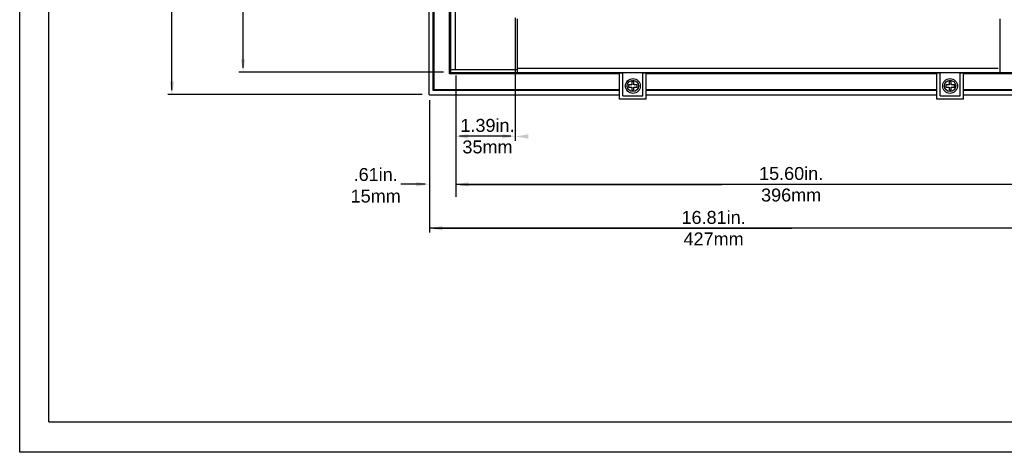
# Model space of a CAD drawing. Extents: x 4 to 74.2, y -80.9 to 9.5.
# Tile 1 of 50: x 4 to 26.9, y -80.9 to -70.9. Entities that reach past the tile are written whole.
import ezdxf

# ---------------------------------------------------------------- set-up
doc = ezdxf.new("R2010")
doc.units = 0
doc.header["$LTSCALE"] = 1.87
doc.header["$MEASUREMENT"] = 0
doc.layers.get('0').update_dxf_attribs({"linetype": 'CONTINUOUS'})
for name, color, linetype in [('dim', 5, 'CONTINUOUS'), ('prod', 6, 'CONTINUOUS'), ('UNIT', 7, 'CONTINUOUS')]:
    doc.layers.add(name, color=color, linetype=linetype)
doc.styles.add('Arial', font='ARIAL.TTF', dxfattribs={"height": 0.3})

msp = doc.modelspace()

# ---------------------------------------------------------------- linework, layer by layer
at = {"linetype": 'Continuous'}
for q in [(4.724, -52.173), (38.724, -80.212)]:
    msp.add_line((4.724, -80.212), q, dxfattribs=at)
at = {"color": 7, "linetype": 'Continuous'}
for p, q in [((14.064, -72.109), (14.064, -59.827)), ((14.169, -72.034), (14.169, -68.372)), ((13.551, -69.317), (13.551, -72.593)), ((13.651, -72.523), (13.651, -69.317)), ((13.671, -69.317), (13.671, -72.503)), ((14.036, -72.138), (14.036, -69.317)), ((14.051, -69.317), (14.051, -72.123)), ((15.613, -72.109), (15.613, -70.859)), ((14.064, -72.034), (15.613, -72.034)), ((15.613, -72.004), (26.778, -72.004)), ((17.984, -72.138), (14.036, -72.138)), ((14.051, -72.123), (17.984, -72.123)), ((14.064, -72.109), (26.778, -72.109)), ((17.984, -72.729), (17.984, -72.109)), ((18.063, -72.119), (17.984, -72.119)), ((18.063, -72.65), (18.063, -72.109)), ((18.525, -72.65), (18.525, -72.109)), ((18.604, -72.119), (18.525, -72.119)), ((18.604, -72.729), (18.604, -72.109)), ((18.604, -72.123), (25.354, -72.123)), ((25.354, -72.138), (18.604, -72.138)), ((25.354, -72.729), (25.354, -72.109)), ((25.433, -72.119), (25.354, -72.119)), ((25.433, -72.65), (25.433, -72.109)), ((25.895, -72.65), (25.895, -72.109)), ((25.974, -72.119), (25.895, -72.119)), ((25.974, -72.729), (25.974, -72.109)), ((25.974, -72.123), (29.861, -72.123)), ((29.876, -72.138), (25.974, -72.138)), ((13.671, -72.503), (17.984, -72.503)), ((18.269, -72.394), (18.194, -72.394)), ((18.194, -72.394), (18.194, -72.444)), ((18.194, -72.444), (18.269, -72.444)), ((18.319, -72.319), (18.269, -72.319)), ((18.269, -72.319), (18.269, -72.394)), ((18.269, -72.444), (18.269, -72.519)), ((18.269, -72.519), (18.319, -72.519)), ((18.319, -72.394), (18.319, -72.319)), ((18.394, -72.394), (18.319, -72.394)), ((18.319, -72.444), (18.394, -72.444)), ((18.319, -72.519), (18.319, -72.444)), ((18.394, -72.444), (18.394, -72.394)), ((18.604, -72.503), (25.354, -72.503)), ((25.639, -72.394), (25.564, -72.394)), ((25.564, -72.394), (25.564, -72.444)), ((25.564, -72.444), (25.639, -72.444)), ((25.689, -72.319), (25.639, -72.319)), ((25.639, -72.319), (25.639, -72.394)), ((25.639, -72.444), (25.639, -72.519)), ((25.639, -72.519), (25.689, -72.519)), ((25.689, -72.394), (25.689, -72.319)), ((25.764, -72.394), (25.689, -72.394)), ((25.689, -72.444), (25.764, -72.444)), ((25.689, -72.519), (25.689, -72.444)), ((25.764, -72.444), (25.764, -72.394)), ((25.974, -72.503), (30.241, -72.503)), ((13.581, -72.623), (17.984, -72.623)), ((17.984, -72.523), (13.651, -72.523)), ((18.604, -72.729), (17.984, -72.729)), ((18.063, -72.65), (18.525, -72.65)), ((25.354, -72.523), (18.604, -72.523)), ((18.604, -72.623), (25.354, -72.623)), ((25.974, -72.729), (25.354, -72.729)), ((25.433, -72.65), (25.895, -72.65)), ((30.261, -72.523), (25.974, -72.523)), ((25.974, -72.623), (30.331, -72.623))]:
    msp.add_line(p, q, dxfattribs=at)
msp.add_lwpolyline([(13.551, -72.593), (13.551, -72.598), (13.552, -72.603), (13.554, -72.607), (13.556, -72.611), (13.559, -72.615), (13.563, -72.618), (13.567, -72.62), (13.571, -72.622), (13.576, -72.623), (13.581, -72.623)], dxfattribs=at)
for centre, radius in [((18.294, -72.419), 0.172), ((18.294, -72.419), 0.132), ((25.664, -72.419), 0.172), ((25.664, -72.419), 0.132)]:
    msp.add_circle(centre, radius, dxfattribs=at)
at = {"layer": 'dim'}
for p, q in [((7.585, -72.517), (7.585, -66.082)), ((9.237, -72.002), (9.237, -66.524)), ((15.561, -70.84), (15.561, -73.686)), ((15.561, -70.893), (15.561, -73.691)), ((13.895, -72.102), (9.137, -72.102)), ((14.178, -72.174), (14.178, -74.994)), ((13.401, -72.617), (7.485, -72.617)), ((13.566, -72.748), (13.566, -75.819)), ((15.461, -73.586), (14.269, -73.586)), ((13.466, -74.699), (12.904, -74.699)), ((28.09, -74.702), (14.178, -74.702)), ((14.278, -74.702), (20.364, -74.702)), ((29.673, -74.702), (22.821, -74.702)), ((30.274, -75.719), (13.566, -75.719)), ((13.666, -75.719), (21.984, -75.719)), ((28.623, -75.719), (23.617, -75.719))]:
    msp.add_line(p, q, dxfattribs=at)
for points in [[(9.187, -71.802), (9.287, -71.802), (9.237, -72.102)], [(7.535, -72.317), (7.635, -72.317), (7.585, -72.617)], [(14.468, -73.539), (14.468, -73.639), (14.168, -73.589)], [(15.261, -73.536), (15.261, -73.636), (15.561, -73.586)], [(15.861, -73.541), (15.861, -73.641), (15.561, -73.591)], [(13.266, -74.649), (13.266, -74.749), (13.566, -74.699)], [(14.478, -74.652), (14.478, -74.752), (14.178, -74.702)], [(13.866, -75.669), (13.866, -75.769), (13.566, -75.719)]]:
    msp.add_solid(points, dxfattribs=at)
at = {"layer": 'prod', "flags": 128}
msp.add_lwpolyline([(4.047, 9.547), (74.248, 9.547), (74.248, -80.919), (4.047, -80.919)], close=True, dxfattribs=at)
at = {"layer": 'UNIT', "linetype": 'Continuous'}
for p, q in [((26.823, -70.859), (26.823, -72.109)), ((26.778, -72.109), (29.71, -72.109))]:
    msp.add_line(p, q, dxfattribs=at)

# ---------------------------------------------------------------- texts
at = {"layer": 'dim', "char_height": 0.3, "attachment_point": 5, "style": 'Arial'}
for s, insert in [('1.39in.\\P35mm', (14.915, -73.586)), ('15.60in.\\P396mm', (21.971, -74.702))]:
    msp.add_mtext(s, dxfattribs=dict(at, insert=insert))
at = {"layer": 'dim', "char_height": 0.3, "attachment_point": 5}
for s, insert in [('{\\fArial|b0|i0|c0|p34;.61in.\\P15mm}', (12.318, -74.726)), ('{\\fArial|b0|i0|c0|p34;16.81in.\\P427mm}', (20.169, -75.719))]:
    msp.add_mtext(s, dxfattribs=dict(at, insert=insert))

doc.saveas('drawing.dxf')
